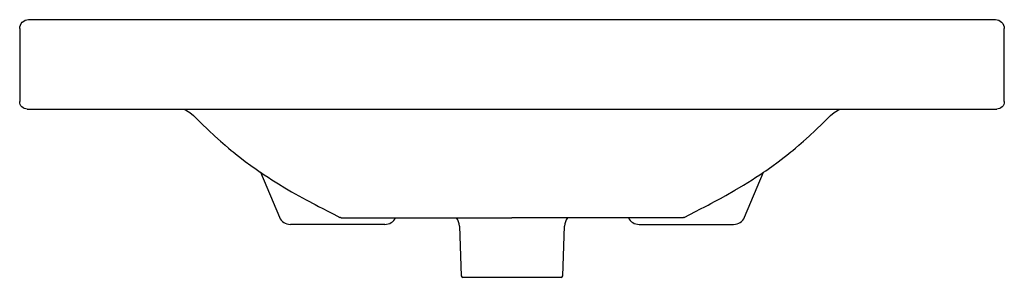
# Model space of a CAD drawing. Header units: millimetres. Extents: x 4697.106 to 4697.766, y 2520.182 to 2520.355.
import ezdxf

# ---------------------------------------------------------------- set-up
doc = ezdxf.new("R2010")
doc.units = ezdxf.units.MM
doc.layers.add('SANINDUSA', color=3, linetype='Continuous')

msp = doc.modelspace()

# ---------------------------------------------------------------- linework, layer by layer
at = {"layer": 'SANINDUSA'}
for p, q in [((4697.10552, 2520.34878), (4697.10552, 2520.29979)), ((4697.11158, 2520.35479), (4697.75942, 2520.35479)), ((4697.76552, 2520.29979), (4697.76552, 2520.34879)), ((4697.11059, 2520.29479), (4697.76042, 2520.29479)), ((4697.26689, 2520.25239), (4697.27958, 2520.22223)), ((4697.59146, 2520.22223), (4697.60416, 2520.2524)), ((4697.35032, 2520.21731), (4697.28701, 2520.21731)), ((4697.32102, 2520.22179), (4697.35753, 2520.22179)), ((4697.35753, 2520.22179), (4697.39833, 2520.22179)), ((4697.39833, 2520.22179), (4697.43552, 2520.22179)), ((4697.47272, 2520.22179), (4697.43552, 2520.22179)), ((4697.51351, 2520.22179), (4697.47272, 2520.22179)), ((4697.55003, 2520.22179), (4697.51351, 2520.22179)), ((4697.52073, 2520.21731), (4697.58404, 2520.21731)), ((4697.52073, 2520.21731), (4697.52073, 2520.21728)), ((4697.40032, 2520.21614), (4697.40149, 2520.18275)), ((4697.46956, 2520.18275), (4697.47072, 2520.21614)), ((4697.43552, 2520.18179), (4697.40249, 2520.18179)), ((4697.46856, 2520.18179), (4697.43552, 2520.18179))]:
    msp.add_line(p, q, dxfattribs=at)
at = {"layer": 'SANINDUSA', "flags": 128}
for points in [[(4697.10552, 2520.34878), (4697.10564, 2520.34996), (4697.10598, 2520.35108), (4697.10654, 2520.35212), (4697.10728, 2520.35304), (4697.1082, 2520.35378), (4697.10924, 2520.35434), (4697.11037, 2520.35468), (4697.11152, 2520.35479)], [(4697.75952, 2520.35479), (4697.76067, 2520.35468), (4697.7618, 2520.35434), (4697.76284, 2520.35379), (4697.76375, 2520.35305), (4697.7645, 2520.35214), (4697.76506, 2520.35111), (4697.7654, 2520.34998), (4697.76552, 2520.34882)], [(4697.11052, 2520.29479), (4697.10956, 2520.29488), (4697.10862, 2520.29516), (4697.10776, 2520.29562), (4697.107, 2520.29624), (4697.10637, 2520.297), (4697.10591, 2520.29786), (4697.10562, 2520.2988), (4697.10552, 2520.29978)], [(4697.76552, 2520.29982), (4697.76543, 2520.29883), (4697.76515, 2520.29789), (4697.76469, 2520.29702), (4697.76406, 2520.29626), (4697.7633, 2520.29563), (4697.76243, 2520.29517), (4697.76149, 2520.29488), (4697.76052, 2520.29479)], [(4697.21551, 2520.29479), (4697.21737, 2520.29385), (4697.21957, 2520.29241), (4697.22192, 2520.29039)], [(4697.22194, 2520.29038), (4697.22721, 2520.28521), (4697.23212, 2520.28052), (4697.23642, 2520.27653), (4697.2401, 2520.27322), (4697.24316, 2520.27054), (4697.24557, 2520.26848), (4697.24733, 2520.26701), (4697.24857, 2520.26599), (4697.24989, 2520.26491), (4697.25137, 2520.26373), (4697.25302, 2520.26243), (4697.2567, 2520.25961), (4697.26041, 2520.25689), (4697.26408, 2520.25431), (4697.26678, 2520.25246), (4697.26689, 2520.25239)], [(4697.60416, 2520.2524), (4697.60561, 2520.25338), (4697.60971, 2520.25624), (4697.61388, 2520.25927), (4697.61803, 2520.26243), (4697.61967, 2520.26373), (4697.62116, 2520.26491), (4697.62248, 2520.26599), (4697.62371, 2520.26701), (4697.62547, 2520.26848), (4697.62789, 2520.27054), (4697.63094, 2520.27322), (4697.63463, 2520.27653), (4697.63893, 2520.28052), (4697.64384, 2520.28521), (4697.64911, 2520.29038)], [(4697.64912, 2520.29039), (4697.65147, 2520.29241), (4697.65368, 2520.29385), (4697.65553, 2520.29479)], [(4697.26689, 2520.25239), (4697.26945, 2520.25067), (4697.27206, 2520.24895), (4697.27461, 2520.24729), (4697.27904, 2520.24448), (4697.28334, 2520.24186), (4697.28782, 2520.23925), (4697.29255, 2520.23658), (4697.29746, 2520.23389), (4697.29971, 2520.23268), (4697.30176, 2520.23159), (4697.30362, 2520.2306), (4697.3058, 2520.22946), (4697.30863, 2520.22798), (4697.31207, 2520.22619), (4697.31607, 2520.22412), (4697.32012, 2520.22201)], [(4697.55089, 2520.22198), (4697.55476, 2520.22401), (4697.5586, 2520.226), (4697.56194, 2520.22773), (4697.56474, 2520.22919), (4697.56694, 2520.23035), (4697.56871, 2520.23128), (4697.57176, 2520.23291), (4697.57525, 2520.23479), (4697.57884, 2520.23677), (4697.58497, 2520.24025), (4697.59066, 2520.24365), (4697.59644, 2520.24729), (4697.59898, 2520.24895), (4697.6016, 2520.25067), (4697.60416, 2520.2524)], [(4697.32102, 2520.22179), (4697.3209, 2520.22179), (4697.32079, 2520.2218), (4697.32068, 2520.22182), (4697.32058, 2520.22184), (4697.32047, 2520.22187), (4697.32036, 2520.2219), (4697.32026, 2520.22194), (4697.32012, 2520.22201)], [(4697.55089, 2520.22198), (4697.55079, 2520.22194), (4697.55068, 2520.2219), (4697.55058, 2520.22186), (4697.55047, 2520.22184), (4697.55036, 2520.22182), (4697.55025, 2520.2218), (4697.55014, 2520.22179), (4697.55003, 2520.22179)]]:
    msp.add_lwpolyline(points, dxfattribs=at)
at = {"layer": 'SANINDUSA'}
for centre, radius, start, end in [((4697.28699, 2520.22534), 0.00803, 202.78193, 270.1401), ((4697.35034, 2520.22534), 0.00803, 269.86274, 333.74102), ((4697.39033, 2520.21579), 0.01, 2, 36.8699), ((4697.48072, 2520.21579), 0.01, 143.1301, 178), ((4697.52071, 2520.22534), 0.00803, 206.25898, 270.13726), ((4697.58406, 2520.22534), 0.00803, 269.8599, 337.21807), ((4697.40249, 2520.18279), 0.001, 182, 270), ((4697.46856, 2520.18279), 0.001, 270, 358)]:
    msp.add_arc(centre, radius, start, end, dxfattribs=at)

doc.saveas('drawing.dxf')
